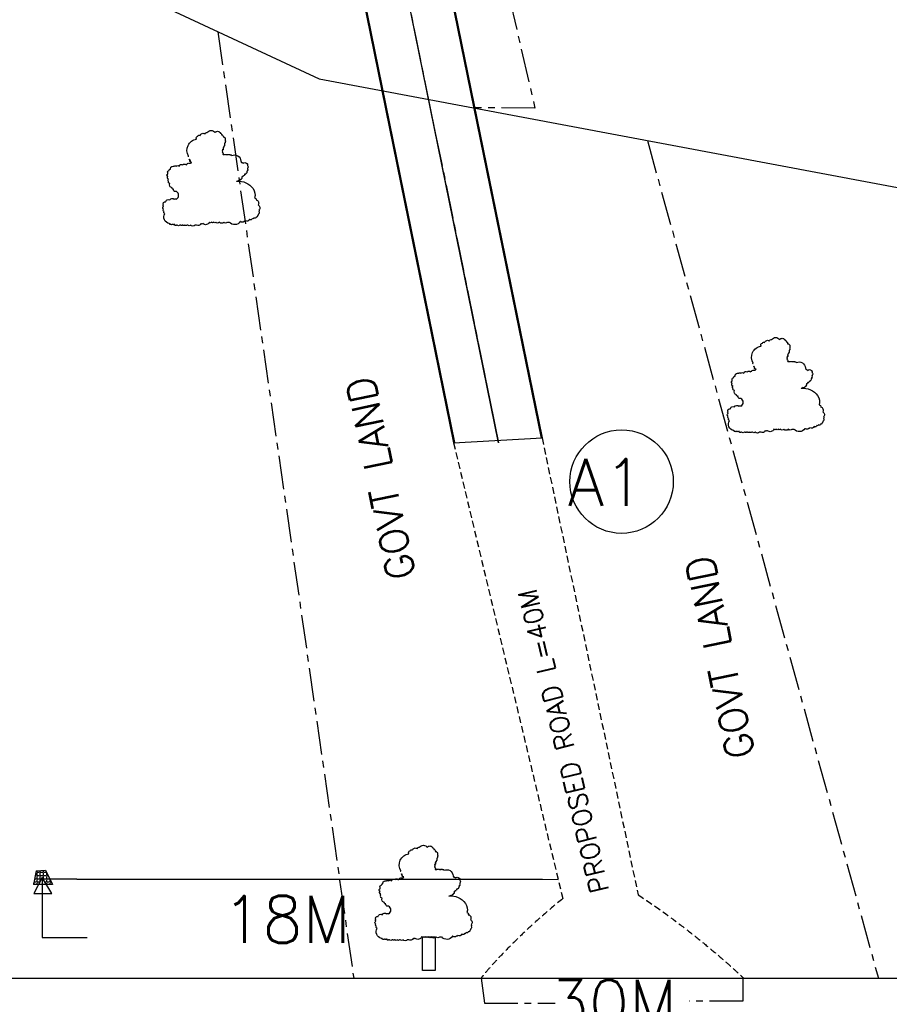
# Model space of a CAD drawing. Header units: metres. Extents: x -46051 to -13612, y -94 to 20642.
# Tile 15 of 22: x -27393 to -25537, y 3696 to 5796. Entities that reach past the tile are written whole.
import ezdxf

# ---------------------------------------------------------------- set-up
doc = ezdxf.new("R2010")
doc.units = ezdxf.units.M
doc.header["$LTSCALE"] = 1.5
doc.linetypes.add('CENTER', pattern=[50.8, 31.75, -6.35, 6.35, -6.35])
doc.linetypes.add('HIDDEN', pattern=[9.525, 6.35, -3.175])
doc.layers.add('rough', color=5, linetype='Continuous')
doc.styles.get("Standard").update_dxf_attribs({"font": 'romans.shx'})

msp = doc.modelspace()

# ---------------------------------------------------------------- hatches: boundary and pattern name
at = {"layer": 'rough', "ltscale": 1.5}
h = msp.add_hatch(dxfattribs=at)
h.set_pattern_fill('ANGLE', color=3)
h.set_pattern_definition([(0, (3308.4416, -254.9246), (0, 6.985), [5.08, -1.905]), (90, (3308.4416, -254.9246), (-6.985, 4e-16), [5.08, -1.905])])
h.paths.add_polyline_path([(-27337.49, 3982.47), (-27357.51, 3981.18), (-27363.32, 3951.5), (-27352.34, 3951.5), (-27344.4, 3966.31), (-27335.5, 3951.5), (-27322.64, 3951.5)])

# ---------------------------------------------------------------- linework, layer by layer
at = {"layer": 'rough', "color": 3, "ltscale": 1.5}
for p, q in [((-27057.09, 7795.61), (-26466.91, 4893.93)), ((-27057.09, 7795.61), (-26466.42, 4894.03)), ((-27056.58, 7795.61), (-26465.93, 4894.13)), ((-27056.58, 7795.61), (-26465.44, 4894.23)), ((-27056.58, 7795.61), (-26464.95, 4894.33)), ((-26962.97, 7795.07), (-26371.73, 4893.93)), ((-26962.97, 7795.07), (-26371.24, 4894.03)), ((-26962.97, 7795.07), (-26371.24, 4894.03)), ((-26869.87, 7794.54), (-26278.43, 4904.09)), ((-26869.87, 7794.54), (-26278.92, 4903.99)), ((-26869.87, 7794.54), (-26279.41, 4903.89)), ((-26869.36, 7794.54), (-26279.9, 4903.79)), ((-26868.34, 7794.53), (-26277.94, 4904.19)), ((-26466.91, 4893.93), (-26277.94, 4904.19)), ((-27357.51, 3981.18), (-27363.32, 3951.5)), ((-27357.51, 3981.18), (-27337.49, 3982.47)), ((-27337.49, 3982.47), (-27322.64, 3951.5)), ((-27322.64, 3951.5), (-27363.32, 3951.5)), ((-27270.84, 3962.72), (-27330.06, 3962.72)), ((-29111.67, 3751.96), (-24731.38, 3751.96))]:
    msp.add_line(p, q, dxfattribs=at)
at = {"layer": 'rough', "color": 3, "linetype": 'CENTER', "ltscale": 1.5}
for p, q in [((-26962.97, 7795.07), (-26370.75, 4894.13)), ((-26606.63, 6958.14), (-26293.18, 5607.84)), ((-26969.91, 5770.83), (-26679.9, 3751.96)), ((-26293.18, 5607.84), (-26423.54, 5608.19)), ((-26053.1, 5538.66), (-25560.24, 3751.96)), ((-26407.8, 3752.18), (-26401.02, 3698.62)), ((-25849.29, 3753.3), (-25849.29, 3751.96)), ((-25849.29, 3751.96), (-25849.29, 3702.63)), ((-26401.02, 3698.62), (-26249.62, 3698.62)), ((-25849.29, 3702.63), (-25964.24, 3702.63))]:
    msp.add_line(p, q, dxfattribs=at)
at = {"layer": 'rough', "color": 0, "linetype": 'HIDDEN', "ltscale": 1.5}
for p, q in [((-26466.91, 4893.93), (-26233.93, 3921.51)), ((-26277.94, 4904.19), (-26073.12, 3929.96))]:
    msp.add_line(p, q, dxfattribs=at)
at = {"layer": 'rough', "color": 3, "ltscale": 1.5}
msp.add_lwpolyline([(-31547.38, 13962.35), (-31267.04, 10766.44), (-30662.57, 8372.33), (-28805.98, 6625.27), (-26753.54, 5670.14), (-25352.66, 5407.18), (-23510.29, 5407.18), (-22202.8, 5593.79), (-20495.12, 6017.61)], dxfattribs=at)
at = {"layer": 'rough', "color": 0, "ltscale": 1.5}
for points in [[(-27032.31, 5503.62, -0.5205671), (-27032.31, 5505.15, -0.5205671), (-27032.31, 5505.15, -0.5205671), (-27015.47, 5541.87, -0.5205671), (-27015.47, 5541.87, -0.5205671), (-27012.41, 5547.99, -0.5205671), (-27012.41, 5547.99, -0.5205671), (-27007.81, 5549.52, -0.5205671), (-27007.81, 5549.52, -0.5205671), (-26997.09, 5552.57, -0.5205671), (-26997.09, 5552.57, -0.5205671), (-26992.5, 5555.63, -0.5205671), (-26992.5, 5555.63, -0.5205671), (-26975.65, 5555.63, -0.5205671), (-26975.65, 5555.63, -0.5205671), (-26964.93, 5555.63, -0.5205671), (-26964.93, 5555.63, -0.5205671), (-26964.93, 5554.1, -0.5205671), (-26964.93, 5554.1, -0.5205671), (-26961.87, 5551.04, -0.5205671), (-26961.87, 5551.04, -0.5205671), (-26958.8, 5546.46, -0.5205671), (-26958.8, 5546.46, -0.5205671), (-26955.74, 5544.93, -0.5205671), (-26955.74, 5544.93, -0.5205671), (-26954.21, 5543.4, -0.5205671), (-26954.21, 5543.4, -0.5205671), (-26954.21, 5541.87, -0.5205671), (-26954.21, 5541.87, -0.5205671), (-26954.21, 5540.34, -0.5205671), (-26954.21, 5540.34, -0.5205671), (-26954.21, 5538.81, -0.5205671), (-26954.21, 5538.81, -0.5205671), (-26954.21, 5535.75, -0.5205671), (-26954.21, 5535.75, -0.5205671), (-26954.21, 5534.22, -0.5205671), (-26954.21, 5534.22, -0.5205671), (-26955.74, 5532.69, -0.5205671), (-26955.74, 5532.69, -0.5205671), (-26955.74, 5531.16, -0.5205671), (-26955.74, 5531.16, -0.5205671), (-26955.74, 5529.63, -0.5205671), (-26955.74, 5529.63, -0.5205671), (-26955.74, 5528.1, -0.5205671), (-26955.74, 5528.1, -0.5205671), (-26957.27, 5526.57, -0.5205671), (-26957.27, 5526.57, -0.5205671), (-26958.8, 5523.51, -0.5205671), (-26958.8, 5523.51, -0.5205671), (-26958.8, 5521.98, -0.5205671), (-26958.8, 5521.98, -0.5205671), (-26958.8, 5520.45, -0.5205671), (-26958.8, 5520.45, -0.5205671), (-26958.8, 5518.92, -0.5205671), (-26958.8, 5518.92, -0.5205671), (-26960.33, 5518.92, -0.5205671), (-26960.33, 5518.92, -0.5205671), (-26960.33, 5517.39, -0.5205671), (-26960.33, 5517.39, -0.5205671), (-26960.33, 5514.33, -0.5205671), (-26960.33, 5514.33, -0.5205671), (-26960.33, 5512.8, -0.5205671), (-26960.33, 5512.8, -0.5205671), (-26958.8, 5508.21, -0.5205671), (-26958.8, 5508.21, -0.5205671), (-26957.27, 5508.21, -0.5205671), (-26957.27, 5508.21, -0.5205671), (-26955.74, 5508.21, -0.5205671), (-26955.74, 5508.21, -0.5205671), (-26952.68, 5508.21, -0.5205671), (-26952.68, 5508.21, -0.5205671), (-26949.61, 5508.21, -0.5205671), (-26949.61, 5508.21, -0.5205671), (-26948.08, 5508.21, -0.5205671), (-26948.08, 5508.21, -0.5205671), (-26946.55, 5508.21, -0.5205671), (-26946.55, 5508.21, -0.5205671), (-26943.49, 5508.21, -0.5205671), (-26943.49, 5508.21, -0.5205671), (-26943.49, 5508.21, -0.5205671), (-26940.43, 5506.68, -0.5205671), (-26940.43, 5506.68, -0.5205671), (-26920.52, 5494.45, -0.5205671), (-26920.52, 5494.45, -0.5205671), (-26920.52, 5492.92, -0.5205671), (-26920.52, 5492.92, -0.5205671), (-26918.99, 5491.39, -0.5205671), (-26918.99, 5491.39, -0.5205671), (-26917.45, 5491.39, -0.5205671), (-26917.45, 5491.39, -0.5205671), (-26915.92, 5489.86, -0.5205671), (-26915.92, 5489.86, -0.5205671), (-26908.26, 5489.86, -0.5205671), (-26908.26, 5489.86, -0.5205671), (-26906.73, 5486.8, -0.5205671), (-26906.73, 5486.8, -0.5205671), (-26906.73, 5485.27, -0.5205671), (-26906.73, 5485.27, -0.5205671), (-26906.73, 5479.15, -0.5205671), (-26906.73, 5479.15, -0.5205671), (-26906.73, 5477.62, -0.5205671), (-26906.73, 5477.62, -0.5205671), (-26906.73, 5474.56, -0.5205671), (-26906.73, 5474.56, -0.5205671), (-26908.26, 5473.03, -0.5205671), (-26908.26, 5473.03, -0.5205671), (-26908.26, 5471.5, -0.5205671), (-26908.26, 5471.5, -0.5205671), (-26909.8, 5468.44, -0.5205671), (-26909.8, 5468.44, -0.5205671), (-26911.33, 5466.91, -0.5205671), (-26911.33, 5466.91, -0.5205671), (-26912.86, 5466.91, -0.5205671), (-26912.86, 5466.91, -0.5205671), (-26912.86, 5465.38, -0.5205671), (-26912.86, 5465.38, -0.5205671), (-26915.92, 5463.85, -0.5205671), (-26915.92, 5463.85, -0.5205671), (-26915.92, 5462.32, -0.5205671), (-26915.92, 5462.32, -0.5205671), (-26917.45, 5462.32, -0.5205671), (-26917.45, 5462.32, -0.5205671), (-26918.99, 5460.79, -0.5205671), (-26918.99, 5460.79, -0.5205671), (-26918.99, 5459.26, -0.5205671), (-26918.99, 5459.26, -0.5205671), (-26918.99, 5457.73, -0.5205671), (-26918.99, 5457.73, -0.5205671), (-26920.52, 5456.21, -0.5205671), (-26920.52, 5456.21, -0.5205671), (-26922.05, 5454.68, -0.5205671), (-26922.05, 5454.68, -0.5205671), (-26926.64, 5453.15, -0.5205671), (-26926.64, 5453.15, -0.5205671), (-26928.17, 5451.62, -0.5205671), (-26928.17, 5451.62, -0.5205671), (-26928.17, 5451.62, -0.5205671), (-26929.71, 5451.62, -0.5205671), (-26929.71, 5451.62, -0.2786009), (-26894.68, 5435.98, -0.5205671), (-26894.68, 5435.98, 0.1615575), (-26894.68, 5435.98, -0.5205671), (-26894.68, 5435.98, -0.2465534), (-26891.42, 5416.43, -0.5205671), (-26891.42, 5416.43, -0.5205671), (-26888.36, 5411.84, -0.5205671), (-26888.36, 5411.84, -0.5205671), (-26883.76, 5401.14, -0.5205671), (-26883.76, 5401.14, -0.5205671), (-26882.23, 5390.43, -0.5205671), (-26882.23, 5390.43, -0.5205671), (-26882.23, 5387.37, -0.5205671), (-26882.23, 5387.37, -0.5205671), (-26883.76, 5381.25, -0.5205671), (-26883.76, 5381.25, -0.5205671), (-26885.29, 5378.19, -0.5205671), (-26885.29, 5378.19, -0.5205671), (-26888.36, 5375.13, -0.5205671), (-26888.36, 5375.13, -0.5205671), (-26892.95, 5373.6, -0.5205671), (-26892.95, 5373.6, -0.5205671), (-26896.01, 5372.07, -0.5205671), (-26896.01, 5372.07, -0.5205671), (-26902.14, 5370.54, -0.5205671), (-26902.14, 5370.54, -0.5205671), (-26911.33, 5367.48, -0.5205671), (-26911.33, 5367.48, -0.5205671), (-26914.39, 5365.95, -0.5205671), (-26914.39, 5365.95, -0.5205671), (-26920.52, 5365.95, -0.5205671), (-26920.52, 5365.95, -0.5205671), (-26922.05, 5365.95, -0.5205671), (-26922.05, 5365.95, -0.5205671), (-26945.02, 5364.42, -0.5205671), (-26945.02, 5364.42, -0.5205671), (-26946.55, 5364.42, -0.5205671), (-26946.55, 5364.42, -0.5205671), (-26948.08, 5364.42, -0.5205671), (-26948.08, 5364.42, -0.5205671), (-26949.61, 5364.42, -0.5205671), (-26949.61, 5364.42, -0.5205671), (-26957.27, 5364.42, -0.5205671), (-26957.27, 5364.42, -0.5205671), (-26966.46, 5364.42, -0.5205671), (-26966.46, 5364.42, -0.5205671), (-26974.12, 5364.42, -0.5205671), (-26974.12, 5364.42, -0.5205671), (-26978.71, 5364.42, -0.5205671), (-26978.71, 5364.42, -0.5205671), (-26983.31, 5364.42, -0.5205671), (-26983.31, 5364.42, -0.5205671), (-26987.9, 5364.42, -0.5205671), (-26987.9, 5364.42, -0.5205671), (-27001.68, 5361.37, -0.5205671), (-27001.68, 5361.37, -0.5205671), (-27003.22, 5361.37, -0.5205671), (-27003.22, 5361.37, -0.5205671), (-27006.28, 5361.37, -0.5205671), (-27006.28, 5361.37, -0.5205671), (-27015.47, 5358.31, -0.5205671), (-27015.47, 5358.31, -0.5205671), (-27017, 5358.31, -0.5205671), (-27017, 5358.31, -0.5205671), (-27018.53, 5358.31, -0.5205671), (-27018.53, 5358.31, -0.5205671), (-27027.72, 5358.31, -0.5205671), (-27027.72, 5358.31, -0.5205671), (-27033.85, 5358.31, -0.5205671), (-27033.85, 5358.31, -0.5205671), (-27035.38, 5358.31, -0.5205671), (-27035.38, 5358.31, -0.5205671), (-27039.97, 5358.31, -0.5205671), (-27039.97, 5358.31, -0.5205671), (-27044.57, 5358.31, -0.5205671), (-27044.57, 5358.31, -0.5205671), (-27046.1, 5358.31, -0.5205671), (-27046.1, 5358.31, -0.5205671), (-27049.16, 5358.31, -0.5205671), (-27049.16, 5358.31, -0.5205671), (-27050.69, 5358.31, -0.5205671), (-27050.69, 5358.31, -0.5205671), (-27056.82, 5358.31, -0.5205671), (-27056.82, 5358.31, -0.5205671), (-27058.35, 5358.31, -0.5205671), (-27058.35, 5358.31, -0.5205671), (-27061.41, 5358.31, -0.5205671), (-27061.41, 5358.31, -0.5205671), (-27061.41, 5359.84, -0.5205671), (-27061.41, 5359.84, -0.5205671), (-27062.94, 5359.84, -0.5205671), (-27062.94, 5359.84, -0.5205671), (-27066.01, 5359.84, -0.5205671), (-27066.01, 5359.84, -0.5205671), (-27067.54, 5359.84, -0.5205671), (-27067.54, 5359.84, -0.5205671), (-27070.6, 5359.84, -0.5205671), (-27070.6, 5359.84, -0.5205671), (-27072.13, 5359.84, -0.5205671), (-27072.13, 5359.84, -0.5205671), (-27072.13, 5361.37, -0.5205671), (-27072.13, 5361.37, -0.5205671), (-27072.13, 5361.37, -0.5205671), (-27073.66, 5361.37, -0.5205671), (-27073.66, 5361.37, -0.5205671), (-27082.85, 5382.78, -0.5205671), (-27082.85, 5382.78, -0.5205671), (-27084.38, 5387.37, -0.5205671), (-27084.38, 5387.37, -0.5205671), (-27085.92, 5391.96, -0.5205671), (-27085.92, 5391.96, -0.5205671), (-27085.92, 5398.08, -0.5205671), (-27085.92, 5398.08, -0.5205671), (-27085.92, 5401.14, -0.5205671), (-27085.92, 5401.14, -0.5205671), (-27085.92, 5402.67, -0.5205671), (-27085.92, 5402.67, -0.5205671), (-27084.38, 5407.26, -0.5205671), (-27084.38, 5407.26, -0.5205671), (-27081.32, 5407.26, -0.5205671), (-27081.32, 5407.26, -0.5205671), (-27072.13, 5411.84, -0.5205671), (-27072.13, 5411.84, -0.5205671), (-27062.94, 5413.37, -0.5205671), (-27062.94, 5413.37, -0.5205671), (-27058.35, 5413.37, -0.5205671), (-27058.35, 5413.37, 0.5830103), (-27058.35, 5430.2, -0.5205671), (-27058.35, 5430.2, -0.5205671), (-27058.35, 5430.2, -0.5205671), (-27058.35, 5430.2, 5.253108), (-27058.35, 5430.2, -0.5205671), (-27058.35, 5430.2, -0.3144822), (-27058.35, 5430.2, -0.5205671), (-27058.35, 5430.2, 4.5500544), (-27058.35, 5430.2, -0.5205671), (-27058.35, 5430.2, -0.5205671), (-27058.35, 5430.2, 0.5489312), (-27058.35, 5430.2, -0.5205671), (-27058.35, 5430.2, -0.1690375), (-27058.35, 5430.2, -0.5205671), (-27058.35, 5430.2, -0.5205671), (-27064.48, 5433.26, -0.5205671), (-27064.48, 5433.26, -0.5205671), (-27064.48, 5434.79, -0.5205671), (-27064.48, 5434.79, -0.5205671), (-27067.54, 5437.85, -0.5205671), (-27067.54, 5437.85, -0.5205671), (-27072.13, 5447.03, -0.5205671), (-27072.13, 5447.03, -0.5205671), (-27075.2, 5451.62, -0.5205671), (-27075.2, 5451.62, -0.5205671), (-27075.2, 5456.21, -0.5205671), (-27075.2, 5456.21, -0.5205671), (-27076.73, 5462.32, -0.5205671), (-27076.73, 5462.32, -0.5205671), (-27078.26, 5465.38, -0.5205671), (-27078.26, 5465.38, -0.5205671), (-27076.73, 5466.91, -0.5205671), (-27076.73, 5466.91), (-27076.73, 5469.97, -0.5205671), (-27076.73, 5469.97, -0.5205671), (-27073.66, 5474.56, -0.5205671), (-27073.66, 5474.56, -0.5205671), (-27070.6, 5477.62, -0.5205671), (-27070.6, 5477.62, -0.5205671), (-27070.6, 5479.15, -0.5205671), (-27070.6, 5479.15, -0.5205671), (-27062.94, 5483.74, -0.5205671), (-27062.94, 5483.74, -0.5205671), (-27058.35, 5483.74, -0.5205671), (-27058.35, 5483.74, -0.5205671), (-27052.22, 5483.74, -0.5205671), (-27052.22, 5483.74, -0.5205671), (-27044.57, 5486.8, -0.5205671), (-27044.57, 5486.8, -0.5205671), (-27038.44, 5486.8, -0.5205671), (-27038.44, 5486.8, -0.5205671), (-27036.91, 5486.8, -0.5205671), (-27036.91, 5486.8, -0.5205671), (-27035.38, 5488.33, -0.5205671), (-27035.38, 5488.33, -0.5205671), (-27032.31, 5489.86, -0.5205671), (-27032.31, 5489.86, -0.5205671), (-27030.78, 5489.86, -0.5205671), (-27030.78, 5489.86, -0.5205671), (-27027.72, 5489.86, -0.5205671), (-27027.72, 5489.86, -0.5205671), (-27026.19, 5491.39, -0.5205671), (-27026.19, 5491.39, -0.5205671), (-27026.19, 5492.92, -0.5205671), (-27026.19, 5492.92, -0.5205671), (-27027.72, 5492.92, -0.5205671), (-27027.72, 5492.92, -0.5205671), (-27029.25, 5494.45, -0.5205671), (-27029.25, 5494.45, -0.5205671), (-27029.25, 5495.98, -0.5205671), (-27029.25, 5495.98, -0.5205671), (-27029.25, 5495.98, -0.5205671), (-27029.25, 5497.51, -0.5205671), (-27029.25, 5497.51, -0.5205671), (-27030.78, 5499.04, -0.5205671), (-27030.78, 5499.04, -0.5205671), (-27030.78, 5497.51, -0.5205671), (-27030.78, 5497.51, -0.5205671), (-27029.25, 5494.45, -0.5205671), (-27029.25, 5494.45)], [(-25827.52, 5062.06, -0.5205671), (-25827.52, 5063.59, -0.5205671), (-25827.52, 5063.59, -0.5205671), (-25810.68, 5100.3, -0.5205671), (-25810.68, 5100.3, -0.5205671), (-25807.62, 5106.42, -0.5205671), (-25807.62, 5106.42, -0.5205671), (-25803.02, 5107.95, -0.5205671), (-25803.02, 5107.95, -0.5205671), (-25792.3, 5111.01, -0.5205671), (-25792.3, 5111.01, -0.5205671), (-25787.71, 5114.07, -0.5205671), (-25787.71, 5114.07, -0.5205671), (-25770.86, 5114.07, -0.5205671), (-25770.86, 5114.07, -0.5205671), (-25760.14, 5114.07, -0.5205671), (-25760.14, 5114.07, -0.5205671), (-25760.14, 5112.54, -0.5205671), (-25760.14, 5112.54, -0.5205671), (-25757.08, 5109.48, -0.5205671), (-25757.08, 5109.48, -0.5205671), (-25754.01, 5104.89, -0.5205671), (-25754.01, 5104.89, -0.5205671), (-25750.95, 5103.36, -0.5205671), (-25750.95, 5103.36, -0.5205671), (-25749.42, 5101.83, -0.5205671), (-25749.42, 5101.83, -0.5205671), (-25749.42, 5100.3, -0.5205671), (-25749.42, 5100.3, -0.5205671), (-25749.42, 5098.77, -0.5205671), (-25749.42, 5098.77, -0.5205671), (-25749.42, 5097.24, -0.5205671), (-25749.42, 5097.24, -0.5205671), (-25749.42, 5094.18, -0.5205671), (-25749.42, 5094.18, -0.5205671), (-25749.42, 5092.66, -0.5205671), (-25749.42, 5092.66, -0.5205671), (-25750.95, 5091.13, -0.5205671), (-25750.95, 5091.13, -0.5205671), (-25750.95, 5089.6, -0.5205671), (-25750.95, 5089.6, -0.5205671), (-25750.95, 5088.07, -0.5205671), (-25750.95, 5088.07, -0.5205671), (-25750.95, 5086.54, -0.5205671), (-25750.95, 5086.54, -0.5205671), (-25752.48, 5085.01, -0.5205671), (-25752.48, 5085.01, -0.5205671), (-25754.01, 5081.95, -0.5205671), (-25754.01, 5081.95, -0.5205671), (-25754.01, 5080.42, -0.5205671), (-25754.01, 5080.42, -0.5205671), (-25754.01, 5078.89, -0.5205671), (-25754.01, 5078.89, -0.5205671), (-25754.01, 5077.36, -0.5205671), (-25754.01, 5077.36, -0.5205671), (-25755.55, 5077.36, -0.5205671), (-25755.55, 5077.36, -0.5205671), (-25755.55, 5075.83, -0.5205671), (-25755.55, 5075.83, -0.5205671), (-25755.55, 5072.77, -0.5205671), (-25755.55, 5072.77, -0.5205671), (-25755.55, 5071.24, -0.5205671), (-25755.55, 5071.24, -0.5205671), (-25754.01, 5066.65, -0.5205671), (-25754.01, 5066.65, -0.5205671), (-25752.48, 5066.65, -0.5205671), (-25752.48, 5066.65, -0.5205671), (-25750.95, 5066.65, -0.5205671), (-25750.95, 5066.65, -0.5205671), (-25747.89, 5066.65, -0.5205671), (-25747.89, 5066.65, -0.5205671), (-25744.82, 5066.65, -0.5205671), (-25744.82, 5066.65, -0.5205671), (-25743.29, 5066.65, -0.5205671), (-25743.29, 5066.65, -0.5205671), (-25741.76, 5066.65, -0.5205671), (-25741.76, 5066.65, -0.5205671), (-25738.7, 5066.65, -0.5205671), (-25738.7, 5066.65, -0.5205671), (-25738.7, 5066.65, -0.5205671), (-25735.64, 5065.12, -0.5205671), (-25735.64, 5065.12, -0.5205671), (-25715.73, 5052.88, -0.5205671), (-25715.73, 5052.88, -0.5205671), (-25715.73, 5051.35, -0.5205671), (-25715.73, 5051.35, -0.5205671), (-25714.2, 5049.82, -0.5205671), (-25714.2, 5049.82, -0.5205671), (-25712.66, 5049.82, -0.5205671), (-25712.66, 5049.82, -0.5205671), (-25711.13, 5048.29, -0.5205671), (-25711.13, 5048.29, -0.5205671), (-25703.47, 5048.29, -0.5205671), (-25703.47, 5048.29, -0.5205671), (-25701.94, 5045.24, -0.5205671), (-25701.94, 5045.24, -0.5205671), (-25701.94, 5043.71, -0.5205671), (-25701.94, 5043.71, -0.5205671), (-25701.94, 5037.59, -0.5205671), (-25701.94, 5037.59, -0.5205671), (-25701.94, 5036.06, -0.5205671), (-25701.94, 5036.06, -0.5205671), (-25701.94, 5033, -0.5205671), (-25701.94, 5033, -0.5205671), (-25703.47, 5031.47, -0.5205671), (-25703.47, 5031.47, -0.5205671), (-25703.47, 5029.94, -0.5205671), (-25703.47, 5029.94, -0.5205671), (-25705.01, 5026.88, -0.5205671), (-25705.01, 5026.88, -0.5205671), (-25706.54, 5025.35, -0.5205671), (-25706.54, 5025.35, -0.5205671), (-25708.07, 5025.35, -0.5205671), (-25708.07, 5025.35, -0.5205671), (-25708.07, 5023.82, -0.5205671), (-25708.07, 5023.82, -0.5205671), (-25711.13, 5022.29, -0.5205671), (-25711.13, 5022.29, -0.5205671), (-25711.13, 5020.76, -0.5205671), (-25711.13, 5020.76, -0.5205671), (-25712.66, 5020.76, -0.5205671), (-25712.66, 5020.76, -0.5205671), (-25714.2, 5019.23, -0.5205671), (-25714.2, 5019.23, -0.5205671), (-25714.2, 5017.7, -0.5205671), (-25714.2, 5017.7, -0.5205671), (-25714.2, 5016.17, -0.5205671), (-25714.2, 5016.17, -0.5205671), (-25715.73, 5014.64, -0.5205671), (-25715.73, 5014.64, -0.5205671), (-25717.26, 5013.11, -0.5205671), (-25717.26, 5013.11, -0.5205671), (-25721.85, 5011.58, -0.5205671), (-25721.85, 5011.58, -0.5205671), (-25723.38, 5010.05, -0.5205671), (-25723.38, 5010.05, -0.5205671), (-25723.38, 5010.05, -0.5205671), (-25724.92, 5010.05, -0.5205671), (-25724.92, 5010.05, -0.2786009), (-25689.89, 4994.42, -0.5205671), (-25689.89, 4994.42, 0.1615575), (-25689.89, 4994.42, -0.5205671), (-25689.89, 4994.42, -0.2465534), (-25686.63, 4974.87, -0.5205671), (-25686.63, 4974.87, -0.5205671), (-25683.57, 4970.28, -0.5205671), (-25683.57, 4970.28, -0.5205671), (-25678.97, 4959.57, -0.5205671), (-25678.97, 4959.57, -0.5205671), (-25677.44, 4948.87, -0.5205671), (-25677.44, 4948.87, -0.5205671), (-25677.44, 4945.81, -0.5205671), (-25677.44, 4945.81, -0.5205671), (-25678.97, 4939.69, -0.5205671), (-25678.97, 4939.69, -0.5205671), (-25680.5, 4936.63, -0.5205671), (-25680.5, 4936.63, -0.5205671), (-25683.57, 4933.57, -0.5205671), (-25683.57, 4933.57, -0.5205671), (-25688.16, 4932.04, -0.5205671), (-25688.16, 4932.04, -0.5205671), (-25691.22, 4930.51, -0.5205671), (-25691.22, 4930.51, -0.5205671), (-25697.35, 4928.98, -0.5205671), (-25697.35, 4928.98, -0.5205671), (-25706.54, 4925.92, -0.5205671), (-25706.54, 4925.92, -0.5205671), (-25709.6, 4924.39, -0.5205671), (-25709.6, 4924.39, -0.5205671), (-25715.73, 4924.39, -0.5205671), (-25715.73, 4924.39, -0.5205671), (-25717.26, 4924.39, -0.5205671), (-25717.26, 4924.39, -0.5205671), (-25740.23, 4922.86, -0.5205671), (-25740.23, 4922.86, -0.5205671), (-25741.76, 4922.86, -0.5205671), (-25741.76, 4922.86, -0.5205671), (-25743.29, 4922.86, -0.5205671), (-25743.29, 4922.86, -0.5205671), (-25744.82, 4922.86, -0.5205671), (-25744.82, 4922.86, -0.5205671), (-25752.48, 4922.86, -0.5205671), (-25752.48, 4922.86, -0.5205671), (-25761.67, 4922.86, -0.5205671), (-25761.67, 4922.86, -0.5205671), (-25769.33, 4922.86, -0.5205671), (-25769.33, 4922.86, -0.5205671), (-25773.92, 4922.86, -0.5205671), (-25773.92, 4922.86, -0.5205671), (-25778.52, 4922.86, -0.5205671), (-25778.52, 4922.86, -0.5205671), (-25783.11, 4922.86, -0.5205671), (-25783.11, 4922.86, -0.5205671), (-25796.89, 4919.8, -0.5205671), (-25796.89, 4919.8, -0.5205671), (-25798.43, 4919.8, -0.5205671), (-25798.43, 4919.8, -0.5205671), (-25801.49, 4919.8, -0.5205671), (-25801.49, 4919.8, -0.5205671), (-25810.68, 4916.74, -0.5205671), (-25810.68, 4916.74, -0.5205671), (-25812.21, 4916.74, -0.5205671), (-25812.21, 4916.74, -0.5205671), (-25813.74, 4916.74, -0.5205671), (-25813.74, 4916.74, -0.5205671), (-25822.93, 4916.74, -0.5205671), (-25822.93, 4916.74, -0.5205671), (-25829.06, 4916.74, -0.5205671), (-25829.06, 4916.74, -0.5205671), (-25830.59, 4916.74, -0.5205671), (-25830.59, 4916.74, -0.5205671), (-25835.18, 4916.74, -0.5205671), (-25835.18, 4916.74, -0.5205671), (-25839.78, 4916.74, -0.5205671), (-25839.78, 4916.74, -0.5205671), (-25841.31, 4916.74, -0.5205671), (-25841.31, 4916.74, -0.5205671), (-25844.37, 4916.74, -0.5205671), (-25844.37, 4916.74, -0.5205671), (-25845.9, 4916.74, -0.5205671), (-25845.9, 4916.74, -0.5205671), (-25852.03, 4916.74, -0.5205671), (-25852.03, 4916.74, -0.5205671), (-25853.56, 4916.74, -0.5205671), (-25853.56, 4916.74, -0.5205671), (-25856.62, 4916.74, -0.5205671), (-25856.62, 4916.74, -0.5205671), (-25856.62, 4918.27, -0.5205671), (-25856.62, 4918.27, -0.5205671), (-25858.15, 4918.27, -0.5205671), (-25858.15, 4918.27, -0.5205671), (-25861.22, 4918.27, -0.5205671), (-25861.22, 4918.27, -0.5205671), (-25862.75, 4918.27, -0.5205671), (-25862.75, 4918.27, -0.5205671), (-25865.81, 4918.27, -0.5205671), (-25865.81, 4918.27, -0.5205671), (-25867.34, 4918.27, -0.5205671), (-25867.34, 4918.27, -0.5205671), (-25867.34, 4919.8, -0.5205671), (-25867.34, 4919.8, -0.5205671), (-25867.34, 4919.8, -0.5205671), (-25868.87, 4919.8, -0.5205671), (-25868.87, 4919.8, -0.5205671), (-25878.06, 4941.22, -0.5205671), (-25878.06, 4941.22, -0.5205671), (-25879.59, 4945.81, -0.5205671), (-25879.59, 4945.81, -0.5205671), (-25881.13, 4950.4, -0.5205671), (-25881.13, 4950.4, -0.5205671), (-25881.13, 4956.51, -0.5205671), (-25881.13, 4956.51, -0.5205671), (-25881.13, 4959.57, -0.5205671), (-25881.13, 4959.57, -0.5205671), (-25881.13, 4961.1, -0.5205671), (-25881.13, 4961.1, -0.5205671), (-25879.59, 4965.69, -0.5205671), (-25879.59, 4965.69, -0.5205671), (-25876.53, 4965.69, -0.5205671), (-25876.53, 4965.69, -0.5205671), (-25867.34, 4970.28, -0.5205671), (-25867.34, 4970.28, -0.5205671), (-25858.15, 4971.81, -0.5205671), (-25858.15, 4971.81, -0.5205671), (-25853.56, 4971.81, -0.5205671), (-25853.56, 4971.81, 0.5830103), (-25853.56, 4988.64, -0.5205671), (-25853.56, 4988.64, -0.5205671), (-25853.56, 4988.64, -0.5205671), (-25853.56, 4988.64, 5.253108), (-25853.56, 4988.64, -0.5205671), (-25853.56, 4988.64, -0.3144822), (-25853.56, 4988.64, -0.5205671), (-25853.56, 4988.64, 4.5500544), (-25853.56, 4988.64, -0.5205671), (-25853.56, 4988.64, -0.5205671), (-25853.56, 4988.64, 0.5489312), (-25853.56, 4988.64, -0.5205671), (-25853.56, 4988.64, -0.1690375), (-25853.56, 4988.64, -0.5205671), (-25853.56, 4988.64, -0.5205671), (-25859.69, 4991.7, -0.5205671), (-25859.69, 4991.7, -0.5205671), (-25859.69, 4993.23, -0.5205671), (-25859.69, 4993.23, -0.5205671), (-25862.75, 4996.29, -0.5205671), (-25862.75, 4996.29, -0.5205671), (-25867.34, 5005.46, -0.5205671), (-25867.34, 5005.46, -0.5205671), (-25870.41, 5010.05, -0.5205671), (-25870.41, 5010.05, -0.5205671), (-25870.41, 5014.64, -0.5205671), (-25870.41, 5014.64, -0.5205671), (-25871.94, 5020.76, -0.5205671), (-25871.94, 5020.76, -0.5205671), (-25873.47, 5023.82, -0.5205671), (-25873.47, 5023.82, -0.5205671), (-25871.94, 5025.35, -0.5205671), (-25871.94, 5025.35), (-25871.94, 5028.41, -0.5205671), (-25871.94, 5028.41, -0.5205671), (-25868.87, 5033, -0.5205671), (-25868.87, 5033, -0.5205671), (-25865.81, 5036.06, -0.5205671), (-25865.81, 5036.06, -0.5205671), (-25865.81, 5037.59, -0.5205671), (-25865.81, 5037.59, -0.5205671), (-25858.15, 5042.18, -0.5205671), (-25858.15, 5042.18, -0.5205671), (-25853.56, 5042.18, -0.5205671), (-25853.56, 5042.18, -0.5205671), (-25847.43, 5042.18, -0.5205671), (-25847.43, 5042.18, -0.5205671), (-25839.78, 5045.24, -0.5205671), (-25839.78, 5045.24, -0.5205671), (-25833.65, 5045.24, -0.5205671), (-25833.65, 5045.24, -0.5205671), (-25832.12, 5045.24, -0.5205671), (-25832.12, 5045.24, -0.5205671), (-25830.59, 5046.77, -0.5205671), (-25830.59, 5046.77, -0.5205671), (-25827.52, 5048.29, -0.5205671), (-25827.52, 5048.29, -0.5205671), (-25825.99, 5048.29, -0.5205671), (-25825.99, 5048.29, -0.5205671), (-25822.93, 5048.29, -0.5205671), (-25822.93, 5048.29, -0.5205671), (-25821.4, 5049.82, -0.5205671), (-25821.4, 5049.82, -0.5205671), (-25821.4, 5051.35, -0.5205671), (-25821.4, 5051.35, -0.5205671), (-25822.93, 5051.35, -0.5205671), (-25822.93, 5051.35, -0.5205671), (-25824.46, 5052.88, -0.5205671), (-25824.46, 5052.88, -0.5205671), (-25824.46, 5054.41, -0.5205671), (-25824.46, 5054.41, -0.5205671), (-25824.46, 5054.41, -0.5205671), (-25824.46, 5055.94, -0.5205671), (-25824.46, 5055.94, -0.5205671), (-25825.99, 5057.47, -0.5205671), (-25825.99, 5057.47, -0.5205671), (-25825.99, 5055.94, -0.5205671), (-25825.99, 5055.94, -0.5205671), (-25824.46, 5052.88, -0.5205671), (-25824.46, 5052.88)], [(-26579.29, 3979.09, -0.5205671), (-26579.29, 3980.62, -0.5205671), (-26579.29, 3980.62, -0.5205671), (-26562.45, 4017.33, -0.5205671), (-26562.45, 4017.33, -0.5205671), (-26559.39, 4023.45, -0.5205671), (-26559.39, 4023.45, -0.5205671), (-26554.79, 4024.98, -0.5205671), (-26554.79, 4024.98, -0.5205671), (-26544.07, 4028.04, -0.5205671), (-26544.07, 4028.04, -0.5205671), (-26539.48, 4031.1, -0.5205671), (-26539.48, 4031.1, -0.5205671), (-26522.63, 4031.1, -0.5205671), (-26522.63, 4031.1, -0.5205671), (-26511.91, 4031.1, -0.5205671), (-26511.91, 4031.1, -0.5205671), (-26511.91, 4029.57, -0.5205671), (-26511.91, 4029.57, -0.5205671), (-26508.85, 4026.51, -0.5205671), (-26508.85, 4026.51, -0.5205671), (-26505.78, 4021.92, -0.5205671), (-26505.78, 4021.92, -0.5205671), (-26502.72, 4020.39, -0.5205671), (-26502.72, 4020.39, -0.5205671), (-26501.19, 4018.86, -0.5205671), (-26501.19, 4018.86, -0.5205671), (-26501.19, 4017.33, -0.5205671), (-26501.19, 4017.33, -0.5205671), (-26501.19, 4015.8, -0.5205671), (-26501.19, 4015.8, -0.5205671), (-26501.19, 4014.27, -0.5205671), (-26501.19, 4014.27, -0.5205671), (-26501.19, 4011.21, -0.5205671), (-26501.19, 4011.21, -0.5205671), (-26501.19, 4009.68, -0.5205671), (-26501.19, 4009.68, -0.5205671), (-26502.72, 4008.15, -0.5205671), (-26502.72, 4008.15, -0.5205671), (-26502.72, 4006.62, -0.5205671), (-26502.72, 4006.62, -0.5205671), (-26502.72, 4005.09, -0.5205671), (-26502.72, 4005.09, -0.5205671), (-26502.72, 4003.56, -0.5205671), (-26502.72, 4003.56, -0.5205671), (-26504.25, 4002.04, -0.5205671), (-26504.25, 4002.04, -0.5205671), (-26505.78, 3998.98, -0.5205671), (-26505.78, 3998.98, -0.5205671), (-26505.78, 3997.45, -0.5205671), (-26505.78, 3997.45, -0.5205671), (-26505.78, 3995.92, -0.5205671), (-26505.78, 3995.92, -0.5205671), (-26505.78, 3994.39, -0.5205671), (-26505.78, 3994.39, -0.5205671), (-26507.31, 3994.39, -0.5205671), (-26507.31, 3994.39, -0.5205671), (-26507.31, 3992.86, -0.5205671), (-26507.31, 3992.86, -0.5205671), (-26507.31, 3989.8, -0.5205671), (-26507.31, 3989.8, -0.5205671), (-26507.31, 3988.27, -0.5205671), (-26507.31, 3988.27, -0.5205671), (-26505.78, 3983.68, -0.5205671), (-26505.78, 3983.68, -0.5205671), (-26504.25, 3983.68, -0.5205671), (-26504.25, 3983.68, -0.5205671), (-26502.72, 3983.68, -0.5205671), (-26502.72, 3983.68, -0.5205671), (-26499.66, 3983.68, -0.5205671), (-26499.66, 3983.68, -0.5205671), (-26496.59, 3983.68, -0.5205671), (-26496.59, 3983.68, -0.5205671), (-26495.06, 3983.68, -0.5205671), (-26495.06, 3983.68, -0.5205671), (-26493.53, 3983.68, -0.5205671), (-26493.53, 3983.68, -0.5205671), (-26490.47, 3983.68, -0.5205671), (-26490.47, 3983.68, -0.5205671), (-26490.47, 3983.68, -0.5205671), (-26487.41, 3982.15, -0.5205671), (-26487.41, 3982.15, -0.5205671), (-26467.5, 3969.91, -0.5205671), (-26467.5, 3969.91, -0.5205671), (-26467.5, 3968.38, -0.5205671), (-26467.5, 3968.38, -0.5205671), (-26465.97, 3966.85, -0.5205671), (-26465.97, 3966.85, -0.5205671), (-26464.43, 3966.85, -0.5205671), (-26464.43, 3966.85, -0.5205671), (-26462.9, 3965.32, -0.5205671), (-26462.9, 3965.32, -0.5205671), (-26455.24, 3965.32, -0.5205671), (-26455.24, 3965.32, -0.5205671), (-26453.71, 3962.26, -0.5205671), (-26453.71, 3962.26, -0.5205671), (-26453.71, 3960.73, -0.5205671), (-26453.71, 3960.73, -0.5205671), (-26453.71, 3954.62, -0.5205671), (-26453.71, 3954.62, -0.5205671), (-26453.71, 3953.09, -0.5205671), (-26453.71, 3953.09, -0.5205671), (-26453.71, 3950.03, -0.5205671), (-26453.71, 3950.03, -0.5205671), (-26455.24, 3948.5, -0.5205671), (-26455.24, 3948.5, -0.5205671), (-26455.24, 3946.97, -0.5205671), (-26455.24, 3946.97, -0.5205671), (-26456.78, 3943.91, -0.5205671), (-26456.78, 3943.91, -0.5205671), (-26458.31, 3942.38, -0.5205671), (-26458.31, 3942.38, -0.5205671), (-26459.84, 3942.38, -0.5205671), (-26459.84, 3942.38, -0.5205671), (-26459.84, 3940.85, -0.5205671), (-26459.84, 3940.85, -0.5205671), (-26462.9, 3939.32, -0.5205671), (-26462.9, 3939.32, -0.5205671), (-26462.9, 3937.79, -0.5205671), (-26462.9, 3937.79, -0.5205671), (-26464.43, 3937.79, -0.5205671), (-26464.43, 3937.79, -0.5205671), (-26465.97, 3936.26, -0.5205671), (-26465.97, 3936.26, -0.5205671), (-26465.97, 3934.73, -0.5205671), (-26465.97, 3934.73, -0.5205671), (-26465.97, 3933.2, -0.5205671), (-26465.97, 3933.2, -0.5205671), (-26467.5, 3931.67, -0.5205671), (-26467.5, 3931.67, -0.5205671), (-26469.03, 3930.14, -0.5205671), (-26469.03, 3930.14, -0.5205671), (-26473.62, 3928.61, -0.5205671), (-26473.62, 3928.61, -0.5205671), (-26475.15, 3927.08, -0.5205671), (-26475.15, 3927.08, -0.5205671), (-26475.15, 3927.08, -0.5205671), (-26476.69, 3927.08, -0.5205671), (-26476.69, 3927.08, -0.2786009), (-26441.66, 3911.45, -0.5205671), (-26441.66, 3911.45, 0.1615575), (-26441.66, 3911.45, -0.5205671), (-26441.66, 3911.45, -0.2465534), (-26438.4, 3891.9, -0.5205671), (-26438.4, 3891.9, -0.5205671), (-26435.34, 3887.31, -0.5205671), (-26435.34, 3887.31, -0.5205671), (-26430.74, 3876.6, -0.5205671), (-26430.74, 3876.6, -0.5205671), (-26429.21, 3865.89, -0.5205671), (-26429.21, 3865.89, -0.5205671), (-26429.21, 3862.84, -0.5205671), (-26429.21, 3862.84, -0.5205671), (-26430.74, 3856.72, -0.5205671), (-26430.74, 3856.72, -0.5205671), (-26432.27, 3853.66, -0.5205671), (-26432.27, 3853.66, -0.5205671), (-26435.34, 3850.6, -0.5205671), (-26435.34, 3850.6, -0.5205671), (-26439.93, 3849.07, -0.5205671), (-26439.93, 3849.07, -0.5205671), (-26442.99, 3847.54, -0.5205671), (-26442.99, 3847.54, -0.5205671), (-26449.12, 3846.01, -0.5205671), (-26449.12, 3846.01, -0.5205671), (-26458.31, 3842.95, -0.5205671), (-26458.31, 3842.95, -0.5205671), (-26461.37, 3841.42, -0.5205671), (-26461.37, 3841.42, -0.5205671), (-26467.5, 3841.42, -0.5205671), (-26467.5, 3841.42, -0.5205671), (-26469.03, 3841.42, -0.5205671), (-26469.03, 3841.42, -0.5205671), (-26492, 3839.89, -0.5205671), (-26492, 3839.89, -0.5205671), (-26493.53, 3839.89, -0.5205671), (-26493.53, 3839.89, -0.5205671), (-26495.06, 3839.89, -0.5205671), (-26495.06, 3839.89, -0.5205671), (-26496.59, 3839.89, -0.5205671), (-26496.59, 3839.89, -0.5205671), (-26504.25, 3839.89, -0.5205671), (-26504.25, 3839.89, -0.5205671), (-26513.44, 3839.89, -0.5205671), (-26513.44, 3839.89, -0.5205671), (-26521.1, 3839.89, -0.5205671), (-26521.1, 3839.89, -0.5205671), (-26525.69, 3839.89, -0.5205671), (-26525.69, 3839.89, -0.5205671), (-26530.29, 3839.89, -0.5205671), (-26530.29, 3839.89, -0.5205671), (-26534.88, 3839.89, -0.5205671), (-26534.88, 3839.89, -0.5205671), (-26548.66, 3836.83, -0.5205671), (-26548.66, 3836.83, -0.5205671), (-26550.2, 3836.83, -0.5205671), (-26550.2, 3836.83, -0.5205671), (-26553.26, 3836.83, -0.5205671), (-26553.26, 3836.83, -0.5205671), (-26562.45, 3833.77, -0.5205671), (-26562.45, 3833.77, -0.5205671), (-26563.98, 3833.77, -0.5205671), (-26563.98, 3833.77, -0.5205671), (-26565.51, 3833.77, -0.5205671), (-26565.51, 3833.77, -0.5205671), (-26574.7, 3833.77, -0.5205671), (-26574.7, 3833.77, -0.5205671), (-26580.83, 3833.77, -0.5205671), (-26580.83, 3833.77, -0.5205671), (-26582.36, 3833.77, -0.5205671), (-26582.36, 3833.77, -0.5205671), (-26586.95, 3833.77, -0.5205671), (-26586.95, 3833.77, -0.5205671), (-26591.55, 3833.77, -0.5205671), (-26591.55, 3833.77, -0.5205671), (-26593.08, 3833.77, -0.5205671), (-26593.08, 3833.77, -0.5205671), (-26596.14, 3833.77, -0.5205671), (-26596.14, 3833.77, -0.5205671), (-26597.67, 3833.77, -0.5205671), (-26597.67, 3833.77, -0.5205671), (-26603.8, 3833.77, -0.5205671), (-26603.8, 3833.77, -0.5205671), (-26605.33, 3833.77, -0.5205671), (-26605.33, 3833.77, -0.5205671), (-26608.39, 3833.77, -0.5205671), (-26608.39, 3833.77, -0.5205671), (-26608.39, 3835.3, -0.5205671), (-26608.39, 3835.3, -0.5205671), (-26609.92, 3835.3, -0.5205671), (-26609.92, 3835.3, -0.5205671), (-26612.99, 3835.3, -0.5205671), (-26612.99, 3835.3, -0.5205671), (-26614.52, 3835.3, -0.5205671), (-26614.52, 3835.3, -0.5205671), (-26617.58, 3835.3, -0.5205671), (-26617.58, 3835.3, -0.5205671), (-26619.11, 3835.3, -0.5205671), (-26619.11, 3835.3, -0.5205671), (-26619.11, 3836.83, -0.5205671), (-26619.11, 3836.83, -0.5205671), (-26619.11, 3836.83, -0.5205671), (-26620.64, 3836.83, -0.5205671), (-26620.64, 3836.83, -0.5205671), (-26629.83, 3858.25, -0.5205671), (-26629.83, 3858.25, -0.5205671), (-26631.36, 3862.84, -0.5205671), (-26631.36, 3862.84, -0.5205671), (-26632.9, 3867.42, -0.5205671), (-26632.9, 3867.42, -0.5205671), (-26632.9, 3873.54, -0.5205671), (-26632.9, 3873.54, -0.5205671), (-26632.9, 3876.6, -0.5205671), (-26632.9, 3876.6, -0.5205671), (-26632.9, 3878.13, -0.5205671), (-26632.9, 3878.13, -0.5205671), (-26631.36, 3882.72, -0.5205671), (-26631.36, 3882.72, -0.5205671), (-26628.3, 3882.72, -0.5205671), (-26628.3, 3882.72, -0.5205671), (-26619.11, 3887.31, -0.5205671), (-26619.11, 3887.31, -0.5205671), (-26609.92, 3888.84, -0.5205671), (-26609.92, 3888.84, -0.5205671), (-26605.33, 3888.84, -0.5205671), (-26605.33, 3888.84, 0.5830103), (-26605.33, 3905.67, -0.5205671), (-26605.33, 3905.67, -0.5205671), (-26605.33, 3905.67, -0.5205671), (-26605.33, 3905.67, 5.253108), (-26605.33, 3905.67, -0.5205671), (-26605.33, 3905.67, -0.3144822), (-26605.33, 3905.67, -0.5205671), (-26605.33, 3905.67, 4.5500544), (-26605.33, 3905.67, -0.5205671), (-26605.33, 3905.67, -0.5205671), (-26605.33, 3905.67, 0.5489312), (-26605.33, 3905.67, -0.5205671), (-26605.33, 3905.67, -0.1690375), (-26605.33, 3905.67, -0.5205671), (-26605.33, 3905.67, -0.5205671), (-26611.46, 3908.73, -0.5205671), (-26611.46, 3908.73, -0.5205671), (-26611.46, 3910.25, -0.5205671), (-26611.46, 3910.25, -0.5205671), (-26614.52, 3913.31, -0.5205671), (-26614.52, 3913.31, -0.5205671), (-26619.11, 3922.49, -0.5205671), (-26619.11, 3922.49, -0.5205671), (-26622.18, 3927.08, -0.5205671), (-26622.18, 3927.08, -0.5205671), (-26622.18, 3931.67, -0.5205671), (-26622.18, 3931.67, -0.5205671), (-26623.71, 3937.79, -0.5205671), (-26623.71, 3937.79, -0.5205671), (-26625.24, 3940.85, -0.5205671), (-26625.24, 3940.85, -0.5205671), (-26623.71, 3942.38, -0.5205671), (-26623.71, 3942.38), (-26623.71, 3945.44, -0.5205671), (-26623.71, 3945.44, -0.5205671), (-26620.64, 3950.03, -0.5205671), (-26620.64, 3950.03, -0.5205671), (-26617.58, 3953.09, -0.5205671), (-26617.58, 3953.09, -0.5205671), (-26617.58, 3954.62, -0.5205671), (-26617.58, 3954.62, -0.5205671), (-26609.92, 3959.2, -0.5205671), (-26609.92, 3959.2, -0.5205671), (-26605.33, 3959.2, -0.5205671), (-26605.33, 3959.2, -0.5205671), (-26599.2, 3959.2, -0.5205671), (-26599.2, 3959.2, -0.5205671), (-26591.55, 3962.26, -0.5205671), (-26591.55, 3962.26, -0.5205671), (-26585.42, 3962.26, -0.5205671), (-26585.42, 3962.26, -0.5205671), (-26583.89, 3962.26, -0.5205671), (-26583.89, 3962.26, -0.5205671), (-26582.36, 3963.79, -0.5205671), (-26582.36, 3963.79, -0.5205671), (-26579.29, 3965.32, -0.5205671), (-26579.29, 3965.32, -0.5205671), (-26577.76, 3965.32, -0.5205671), (-26577.76, 3965.32, -0.5205671), (-26574.7, 3965.32, -0.5205671), (-26574.7, 3965.32, -0.5205671), (-26573.17, 3966.85, -0.5205671), (-26573.17, 3966.85, -0.5205671), (-26573.17, 3968.38, -0.5205671), (-26573.17, 3968.38, -0.5205671), (-26574.7, 3968.38, -0.5205671), (-26574.7, 3968.38, -0.5205671), (-26576.23, 3969.91, -0.5205671), (-26576.23, 3969.91, -0.5205671), (-26576.23, 3971.44, -0.5205671), (-26576.23, 3971.44, -0.5205671), (-26576.23, 3971.44, -0.5205671), (-26576.23, 3972.97, -0.5205671), (-26576.23, 3972.97, -0.5205671), (-26577.76, 3974.5, -0.5205671), (-26577.76, 3974.5, -0.5205671), (-26577.76, 3972.97, -0.5205671), (-26577.76, 3972.97, -0.5205671), (-26576.23, 3969.91, -0.5205671), (-26576.23, 3969.91)]]:
    msp.add_lwpolyline(points, format="xyb", dxfattribs=at)
for points in [[(-27344.4, 3966.31), (-27362.63, 3932.32), (-27323.97, 3932.32), (-27344.4, 3966.31)], [(-27344.4, 3966.31), (-27344.4, 3838.85), (-27248.39, 3838.85)], [(-27270.84, 3962.72), (-26276.98, 3962.72), (-26243.74, 3962.44)]]:
    msp.add_lwpolyline(points, dxfattribs=at)
msp.add_lwpolyline([(-26533.35, 3839.89), (-26505.78, 3839.89), (-26505.78, 3768), (-26533.35, 3768)], close=True, dxfattribs=at)
at = {"layer": 'rough', "color": 3, "ltscale": 1.5}
msp.add_circle((-26108.2, 4810.99), 110.33, dxfattribs=at)
at = {"layer": 'rough', "color": 0, "linetype": 'HIDDEN', "ltscale": 1.5}
for points in [[(-26073.12, 3929.96), (-25942.34, 3843.72), (-25848.21, 3751.96), (-25849.3, 3753.31)], [(-26233.93, 3921.51), (-26350.03, 3826.94), (-26408.51, 3751.96), (-26407.8, 3752.18)]]:
    msp.add_open_spline(points, degree=3, dxfattribs=at)

# ---------------------------------------------------------------- texts
at = {"color": 0, "attachment_point": 9}
for s, insert, char_height, rotation in [('\\PGOVT LAND', (-26638.01, 5039.76), 60, 101.87286), ('\\PGOVT LAND', (-25913.93, 4657.98), 60, 101.87286), ('\\P \\PPROPOSED ROAD L=40M', (-26290.67, 4585.7), 40, 103.5685)]:
    msp.add_mtext(s, dxfattribs=dict(at, insert=insert, char_height=char_height, rotation=rotation))
at = {"color": 2, "insert": (-26059.93, 4759.38), "char_height": 100, "attachment_point": 9}
msp.add_mtext('\\PA1', dxfattribs=at)
at = {"color": 0, "char_height": 100, "attachment_point": 9}
for s, insert in [('\\P18M', (-26686.02, 3827.2)), ('\\P30M', (-25989.46, 3648.43))]:
    msp.add_mtext(s, dxfattribs=dict(at, insert=insert))

doc.saveas('drawing.dxf')
